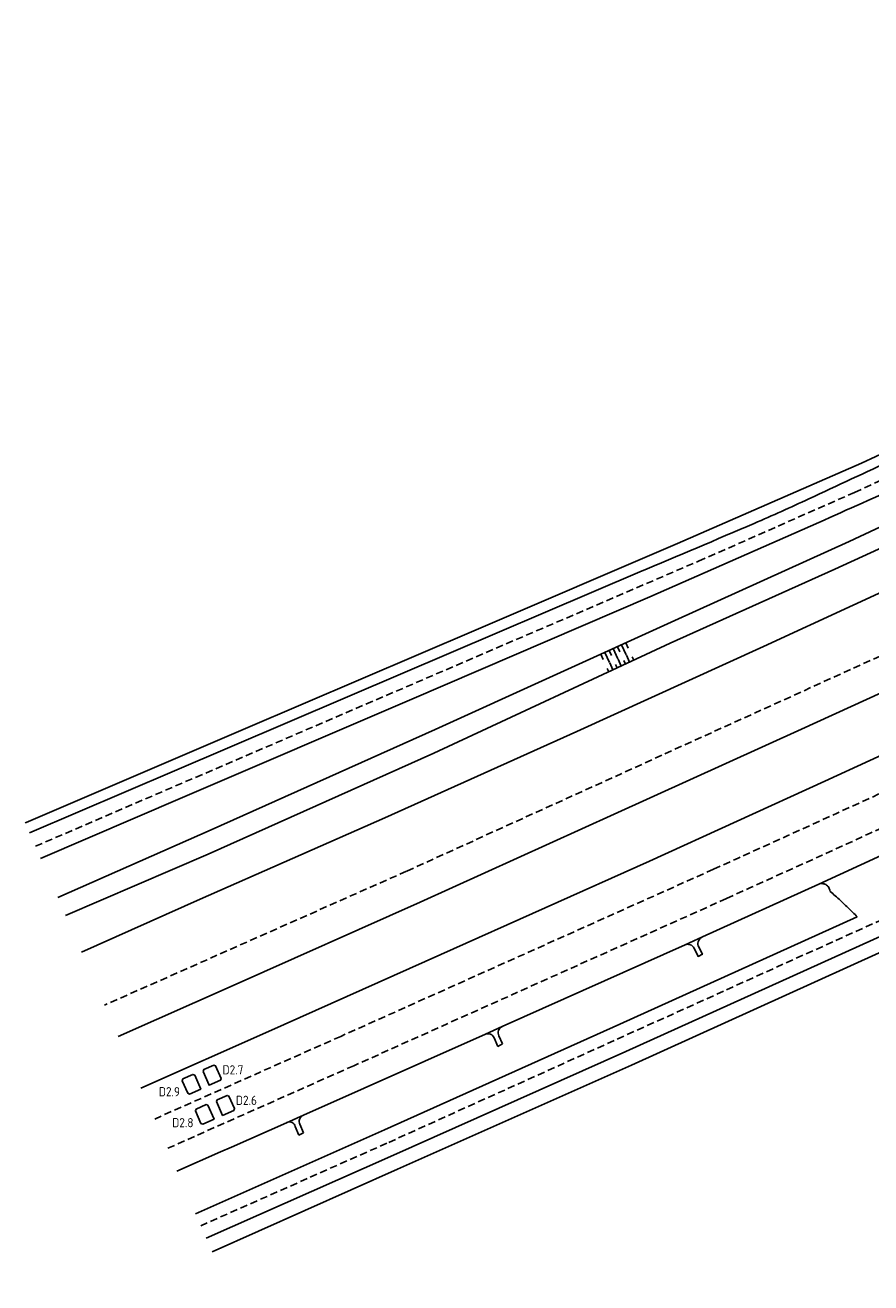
# Model space of a CAD drawing. Header units: metres. Extents: x 146651 to 147236, y 458601 to 459010.
# Tile 5 of 24: x 146651 to 146743, y 458753 to 458890. Entities that reach past the tile are written whole.
import ezdxf
from ezdxf.enums import TextEntityAlignment as Align

# ---------------------------------------------------------------- set-up
doc = ezdxf.new("R2010")
doc.units = ezdxf.units.M
doc.header["$LTSCALE"] = 0.25
doc.linetypes.add('HIDDEN2', pattern=[4.7625, 3.175, -1.5875])
for name, color, linetype in [('LUS-T-CODE', 1, 'Continuous'), ('LUSSEN', 7, 'Continuous'), ('MARKERING', 9, 'Continuous'), ('ONDERGROND', 7, 'Continuous')]:
    doc.layers.add(name, color=color, linetype=linetype)
doc.styles.add('ISO', font='isocp.shx')

# ---------------------------------------------------------------- blocks, each defined once
blk = doc.blocks.new('N2378100$0$27')
for p, q in [((0, 0.75), (0.5, 0.75)), ((0, 0.5), (1, 0.5)), ((0, 0.25), (0.5, 0.25)), ((0, 0), (1, 0)), ((0, -0.25), (0.5, -0.25)), ((0, -0.5), (1, -0.5)), ((0, -0.75), (0.5, -0.75))]:
    blk.add_line(p, q)
blk = doc.blocks.new('V_1_5X1_8')
blk.add_lwpolyline([(-0.75, 1.5), (0.9, 1.5), (0.9, 0.15), (0.75, 0), (-0.75, 0), (-0.9, 0.15), (-0.9, 1.35), (-0.75, 1.5)])
at = {"layer": 'LUS-T-CODE', "style": 'ISO'}
blk.add_attdef('LUS', text='', height=1, rotation=270, dxfattribs=at).set_placement((0, -0.2), align=Align.MIDDLE_LEFT)

msp = doc.modelspace()

# ---------------------------------------------------------------- linework, layer by layer
at = {"layer": 'MARKERING', "linetype": 'HIDDEN2'}
for points in [[(146652.1, 458800.87), (146724.5, 458831.98), (146741.55, 458839.49, 0.00397), (146769.27, 458852.53, 0.002359), (146785.65, 458860.48), (146899.71, 458916.85)], [(146912.8, 458903.11, -0.008434), (146769.27, 458833.16, -0.001326), (146746.5, 458822.61), (146692.61, 458798.14), (146659.66, 458783.53)], [(146848.62, 458856.24, -0.005579), (146769.27, 458818.16, -0.003009), (146726.14, 458798.36), (146685.44, 458780.12), (146665.08, 458771.08)], [(146769.27, 458814.3, -0.002906), (146727.57, 458795.17), (146686.87, 458776.92), (146666.5, 458767.88)], [(146670.15, 458759.44), (146690.68, 458768.55), (146757.76, 458798.84, 0.00071), (146770.54, 458804.77, 0.00071)]]:
    msp.add_lwpolyline(points, format="xyb", dxfattribs=at)
at = {"layer": 'ONDERGROND'}
for p, q in [((146675.04, 458813.72), (146700.22, 458824.48)), ((146651.08, 458803.47), (146675.04, 458813.72)), ((146650.99, 458803.43), (146651.08, 458803.47)), ((146719.14, 458799.26), (146696.37, 458789.04)), ((146696.37, 458789.04), (146677.54, 458780.65)), ((146677.54, 458780.65), (146663.6, 458774.48)), ((146703.12, 458779.31), (146702.7, 458780.18)), ((146702.18, 458779.95), (146702.59, 458779)), ((146702.59, 458779), (146703.12, 458779.31)), ((146680.47, 458770.29), (146680.86, 458769.34)), ((146680.86, 458769.34), (146681.38, 458769.6)), ((146681.38, 458769.6), (146680.99, 458770.53))]:
    msp.add_line(p, q, dxfattribs=at)
for points in [[(146757.99, 458845.52, 0.000006), (146769.36, 458850.98, 0.000008), (146777.49, 458854.88, 0.000319)], [(146651.46, 458802.33), (146667.28, 458809.1), (146692.23, 458819.76), (146718.1, 458830.84, 0.0034), (146730.58, 458836.11, 0.007054), (146736.54, 458838.78, 0.000044), (146745.88, 458843.13, 0.000047), (146755.83, 458847.75, 0.002325), (146756.58, 458848.11, 0.00059), (146757.35, 458848.48, 0.000015), (146769.27, 458854.19, 0.000009), (146776.23, 458857.53, 0.001816), (146781.77, 458860.21, 0.000861), (146793.44, 458865.94), (146818.88, 458878.49), (146826.09, 458882.06), (146847.7, 458892.76), (146867.51, 458902.53), (146889.92, 458913.64), (146907.9, 458922.6), (146921.79, 458929.63)], [(146719.14, 458799.26), (146738.28, 458807.96), (146757.95, 458817), (146758.99, 458817.47), (146769.27, 458822.27), (146779.93, 458827.24), (146801.07, 458837.27), (146821.54, 458847.1), (146837.91, 458855.11), (146847.63, 458859.88), (146850.58, 458861.32), (146866.88, 458870.74), (146887.96, 458882.85, 0.009096), (146889.02, 458883.38, 0.009096), (146890.07, 458883.95, 0.010671), (146891.26, 458884.66, 0.010671), (146892.43, 458885.42), (146920.45, 458899.67)], [(146652.67, 458799.55), (146668.16, 458806.2), (146693.22, 458816.94), (146719.18, 458828.08), (146737.64, 458836.21, 0.001634), (146747.11, 458840.47, 0.0007)], [(146737.63, 458796.75, -0.103968), (146738.02, 458796.8, -0.103968), (146738.39, 458796.68, -0.120149), (146738.72, 458796.37, -0.120149), (146738.87, 458795.95, -0.004153), (146739.43, 458795.46, -0.004153), (146739.99, 458794.96, -0.007049), (146740.91, 458794.08, -0.007049), (146741.81, 458793.18), (146715.93, 458781.46), (146690.21, 458769.93), (146669.58, 458760.75)], [(146724.95, 458790.98, 0.090137), (146724.7, 458790.82, 0.090137), (146724.52, 458790.58, 0.089075), (146724.44, 458790.3, 0.089075), (146724.47, 458790.01), (146724.92, 458789.08), (146724.46, 458788.85), (146724.01, 458789.73, 0.099778), (146723.84, 458789.97, 0.099778), (146723.6, 458790.12, 0.098255), (146723.32, 458790.17, 0.098255), (146723.04, 458790.11)]]:
    msp.add_lwpolyline(points, format="xyb", dxfattribs=at)
for points in [[(146661.14, 458780.12), (146673.7, 458785.68), (146694.11, 458794.76), (146715.31, 458804.36), (146735.74, 458813.64), (146755.36, 458822.61), (146756.58, 458823.17), (146769.27, 458829.1), (146775.81, 458832.15), (146797.71, 458842.52), (146818.94, 458852.59), (146835.5, 458860.6), (146844.67, 458865.04)], [(146700.22, 458824.48), (146722.19, 458833.92), (146742.3, 458842.69), (146745.41, 458844.15), (146759.87, 458850.98), (146769.27, 458855.49), (146778.4, 458859.88)], [(146654.54, 458795.28), (146671.3, 458802.65), (146695.75, 458813.6), (146721.93, 458825.5), (146740.94, 458834.14), (146748.42, 458837.62), (146762.17, 458844.01), (146769.27, 458847.31), (146791.72, 458857.73), (146791.97, 458855.38), (146769.27, 458844.87), (146761.61, 458841.31), (146749.32, 458835.67), (146739.38, 458831.11), (146721.4, 458823.02), (146695.62, 458811.03), (146670.97, 458800.01), (146655.39, 458793.32)], [(146854.82, 458852.02), (146841.99, 458845.82), (146834.11, 458842.01), (146832.29, 458841.13), (146812.23, 458831.6), (146810.41, 458830.72), (146790.19, 458821.14), (146788.39, 458820.27), (146769.27, 458811.29), (146768.38, 458810.87), (146766.54, 458810.04), (146762.11, 458807.99), (146746.8, 458800.94), (146737.63, 458796.75), (146724.95, 458790.98), (146723.04, 458790.11), (146703.08, 458781.18), (146701.24, 458780.36), (146681.36, 458771.52), (146679.52, 458770.7), (146673.51, 458768.04), (146672.32, 458767.51)], [(146751.16, 458831.7), (146731.59, 458822.67), (146711.2, 458813.4), (146690.26, 458803.97), (146670.1, 458795.09), (146657.14, 458789.32)], [(146670.74, 458758.1), (146690.89, 458767.01), (146716.56, 458778.47), (146746.25, 458791.89), (146765.45, 458800.76), (146771.85, 458803.72)], [(146672.32, 458767.51), (146667.56, 458765.4)]]:
    msp.add_lwpolyline(points, dxfattribs=at)
at = {"layer": 'ONDERGROND', "flags": 128}
msp.add_lwpolyline([(146754.06, 458768.53), (146745.75, 458787.41), (146745.74, 458787.44), (146744.82, 458789.51), (146744.24, 458789.24), (146717.17, 458776.99), (146691.64, 458765.63), (146671.39, 458756.61)], dxfattribs=at)
at = {"layer": 'ONDERGROND'}
for centre, radius, start, end in [((146701.51, 458779.68), 0.723, 89.1742, 111.7445), ((146701.51, 458779.68), 0.723, 66.6039, 89.1742), ((146701.51, 458779.68), 0.723, 44.1208, 66.6039), ((146701.51, 458779.68), 0.723, 21.6378, 44.1208), ((146703.37, 458780.5), 0.74, 160.3577, 182.8371), ((146703.37, 458780.5), 0.74, 182.8371, 205.3165), ((146703.37, 458780.5), 0.74, 136.7068, 160.3577), ((146703.37, 458780.5), 0.74, 113.0558, 136.7068), ((146679.84, 458770.13), 0.652, 91.5482, 118.5778), ((146679.84, 458770.13), 0.652, 64.5185, 91.5482), ((146679.84, 458770.13), 0.652, 39.4207, 64.5185), ((146679.84, 458770.13), 0.652, 14.3229, 39.4207), ((146681.63, 458770.85), 0.719, 163.0865, 185.0206), ((146681.63, 458770.85), 0.719, 185.0206, 206.9547), ((146681.63, 458770.85), 0.719, 137.4782, 163.0865), ((146681.63, 458770.85), 0.719, 111.87, 137.4782)]:
    msp.add_arc(centre, radius, start, end, dxfattribs=at)

# ---------------------------------------------------------------- block references
at = {"layer": 'LUSSEN'}
ref = msp.add_blockref('V_1_5X1_8', (146668.43, 458774.59), dxfattribs=dict(at, rotation=293.8842224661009))
ref.add_attrib('LUS', 'D2.9', dxfattribs={"layer": 'LUS-T-CODE', "height": 1, "style": 'ISO'}).set_placement((146665.58, 458774.08), align=Align.MIDDLE_LEFT)
ref = msp.add_blockref('V_1_5X1_8', (146672.08, 458776.21), dxfattribs=dict(at, xscale=-1, rotation=113.8842224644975))
ref.add_attrib('LUS', 'D2.7', dxfattribs={"layer": 'LUS-T-CODE', "height": 1, "style": 'ISO'}).set_placement((146672.53, 458776.47), align=Align.MIDDLE_LEFT)
ref = msp.add_blockref('V_1_5X1_8', (146673.54, 458772.92), dxfattribs=dict(at, xscale=-1, rotation=113.8842224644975))
ref.add_attrib('LUS', 'D2.6', dxfattribs={"layer": 'LUS-T-CODE', "height": 1, "style": 'ISO'}).set_placement((146673.99, 458773.14), align=Align.MIDDLE_LEFT)
ref = msp.add_blockref('V_1_5X1_8', (146669.88, 458771.3), dxfattribs=dict(at, rotation=293.8842224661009))
ref.add_attrib('LUS', 'D2.8', dxfattribs={"layer": 'LUS-T-CODE', "height": 1, "style": 'ISO'}).set_placement((146667.04, 458770.7), align=Align.MIDDLE_LEFT)
at = {"layer": 'ONDERGROND', "yscale": 2}
for p, xscale, zscale, rotation in [((146715.19, 458822.44), 1.213379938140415, 1.213379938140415, 294.4480776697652), ((146716.07, 458820.54), 0.8389364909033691, 0.8389364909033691, 114.9247423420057)]:
    msp.add_blockref('N2378100$0$27', p, dxfattribs=dict(at, xscale=xscale, zscale=zscale, rotation=rotation))

doc.saveas('drawing.dxf')
